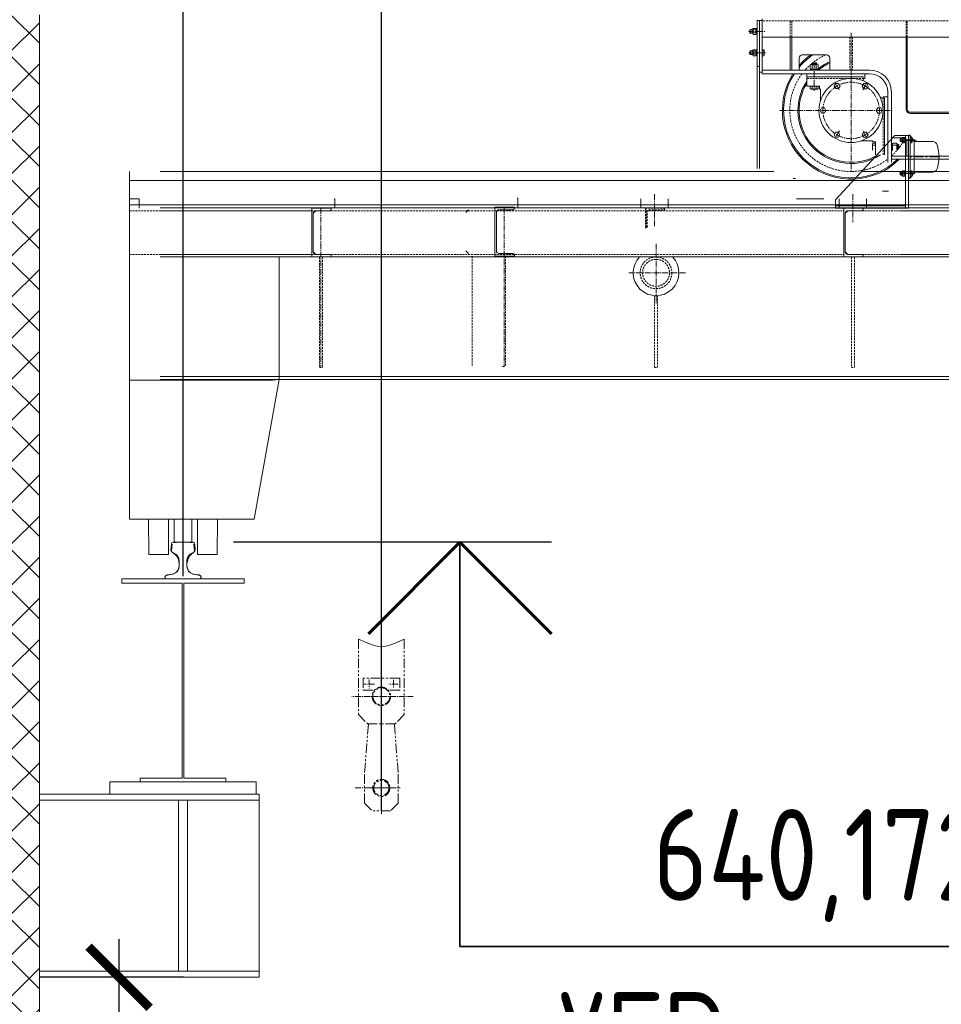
# Model space of a CAD drawing. Header units: millimetres. Extents: x 452087 to 582075, y 10891 to 81641.
# Tile 191 of 256: x 497235 to 500255, y 62693 to 65920. Entities that reach past the tile are written whole.
import ezdxf
from ezdxf.enums import TextEntityAlignment as Align

# ---------------------------------------------------------------- set-up
doc = ezdxf.new("R2010")
doc.units = ezdxf.units.MM
for name, pattern in [('CENTER', [50.8, 31.75, -6.35, 6.35, -6.35]), ('CENTER2', [28.575, 19.05, -3.175, 3.175, -3.175]), ('HIDDEN', [9.525, 6.35, -3.175]), ('PHANTOM', [63.5, 31.75, -6.35, 6.35, -6.35, 6.35, -6.35])]:
    doc.linetypes.add(name, pattern=pattern)
doc.layers.get('Defpoints').update_dxf_attribs({"color": 8})
for name, color, linetype in [('Bord', 1, 'Continuous'), ('Cen', 5, 'CENTER'), ('Hide', 2, 'HIDDEN'), ('Phan', 5, 'PHANTOM'), ('Textb', 6, 'Continuous'), ('АО_Размеры', 7, 'Continuous'), ('ГТО-2_Выноски', 7, 'Continuous'), ('ОГСО_Размеры', 7, 'Continuous'), ('ОЗиМ Оси', 4, 'CENTER2'), ('ОЗИМ_Выноски', 2, 'Continuous'), ('ОСК_стены', 2, 'Continuous')]:
    doc.layers.add(name, color=color, linetype=linetype)
doc.layers.add('ГТО-2_Оборудование_018', color=7, linetype='Continuous', lineweight=18, true_color=0x6b6b6b)
for name, color, linetype, lineweight in [('ГТО-2_Штриховка', 252, 'Continuous', 18), ('ОЗиМ Металл тонкий', 221, 'Continuous', 15), ('ОЗиМ Размеры', 2, 'Continuous', 35), ('ОСК 0.25', 7, 'Continuous', 25)]:
    doc.layers.add(name, color=color, linetype=linetype, lineweight=lineweight)
doc.styles.add('RomanS', font='romans.shx', dxfattribs={"width": 0.7})
doc.dimstyles.new('M200', dxfattribs={"dimscale": 200, "dimtxt": 3, "dimasz": 2, "dimexe": 1.25, "dimexo": 0.625, "dimtad": 3, "dimtoh": 1, "dimdec": 0, "dimtxsty": 'RomanS', "dimblk": 'ARCHTICK', "dimblk1": 'OBLIQUE', "dimblk2": 'ARCHTICK', "dimcen": 3, "dimclrt": 2, "dimaunit": 1, "dimadec": 4, "dimazin": 0, "dimtfac": 1, "dimtdec": 0, "dimtmove": 0, "dimatfit": 3, "dimfxl": 1, "dimtfill": 1, "dimarcsym": 0})
doc.dimstyles.new('MOSOBL 1-100 (мм)', dxfattribs={"dimscale": 100, "dimtxt": 3, "dimasz": 2, "dimexe": 1.25, "dimexo": 0.625, "dimtad": 1, "dimdec": 0, "dimzin": 9, "dimtxsty": 'RomanS', "dimblk": 'ARCHTICK', "dimcen": 2.5, "dimdle": 1.25, "dimclrd": 7, "dimclre": 7, "dimclrt": 2, "dimadec": 0, "dimazin": 0, "dimtfac": 1, "dimtdec": 0, "dimtmove": 1, "dimatfit": 3, "dimfxl": 1, "dimtfill": 1, "dimlwd": 25, "dimlwe": 25, "dimarcsym": 0})

# ---------------------------------------------------------------- blocks, each defined once
blk = doc.blocks.new('16P')
for p, q in [((0, 160), (64, 160)), ((0, 160), (0, 0)), ((5, 16.9), (5, 143.1)), ((59, 151.6), (13.5, 151.6)), ((64, 160), (64, 156.6)), ((0, 0), (64, 0)), ((59, 8.4), (13.5, 8.4)), ((64, 0), (64, 3.4))]:
    blk.add_line(p, q)
for centre, radius, start, end in [((13.5, 143.1), 8.5, 90, 180), ((59, 156.6), 5, 270, 0), ((13.5, 16.9), 8.5, 180, 270), ((59, 3.4), 5, 0, 90)]:
    blk.add_arc(centre, radius, start, end)
blk = doc.blocks.new('kop[op')
at = {"layer": 'Bord', "ltscale": 0.02015}
for p, q in [((120.9, 59.2), (126.2, 59.2)), ((120.9, 50.8), (126.2, 50.8)), ((120.9, -50.8), (126.2, -50.8)), ((120.9, -59.2), (126.2, -59.2))]:
    blk.add_line(p, q, dxfattribs=at)
at = {"layer": 'Cen', "ltscale": 0.02015}
for p, q in [((119.6, 55), (74.8, 55)), ((85.4, -55), (130.2, -55))]:
    blk.add_line(p, q, dxfattribs=at)
at = {"layer": 'Cen'}
for p, q in [((79.1, 55), (115, 55)), ((0, 0), (100, 0)), ((79.1, -55), (115, -55)), ((79.1, -55), (115, -55))]:
    blk.add_line(p, q, dxfattribs=at)
at = {"layer": 'Textb'}
for p, q in [((95, 70), (100, 70)), ((95, -70), (100, -70))]:
    blk.add_line(p, q, dxfattribs=at)
at = {"layer": 'ОЗиМ Металл тонкий'}
for p, q in [((95, -70), (95, 70)), ((95, 70), (100, 70)), ((95, 70), (100, 70)), ((100, -70), (100, 70)), ((100, 69.7), (100, -168)), ((100, 69.7), (110, 69.7)), ((110, 69.7), (110, -168)), ((110, 69.7), (145, 69.7)), ((339.7, -141), (145, 69.7)), ((81, 50), (20.7, 50)), ((81, 50), (88.6, 61.2)), ((81, -50), (81, 50)), ((81, -50), (20.7, -50)), ((81, -50), (88.6, -61.2)), ((95, -70), (100, -70)), ((110, -161), (339.7, -161)), ((339.7, -168), (339.7, -141)), ((100, -168), (110, -168)), ((110, -168), (339.7, -168))]:
    blk.add_line(p, q, dxfattribs=at)
at = {"layer": 'ОЗиМ Металл тонкий', "ltscale": 0.02015}
for p, q in [((89.6, 63.8), (88.6, 62.1)), ((88.6, 62.1), (88.6, 47.9)), ((89.6, 59.4), (88.6, 61.1)), ((89.6, 50.6), (88.6, 48.9)), ((88.6, 47.9), (89.6, 46.2)), ((95, 63.8), (89.6, 63.8)), ((95, 59.4), (89.6, 59.4)), ((95, 50.6), (89.6, 50.6)), ((89.6, 46.2), (95, 46.2)), ((95, 46.2), (95, 63.8)), ((112.5, 62.6), (110, 62.6)), ((110, 62.6), (110, 47.4)), ((110, 55), (112.5, 55.9)), ((110, 54.1), (112.5, 55)), ((110, 47.4), (112.5, 47.4)), ((113.4, 63.8), (112.5, 62.2)), ((112.5, 47.4), (112.5, 62.6)), ((112.5, 47.8), (112.5, 62.2)), ((112.5, 61), (113.4, 59.4)), ((112.5, 49), (113.4, 50.6)), ((112.5, 47.8), (113.4, 46.2)), ((120, 63.8), (113.4, 63.8)), ((113.4, 59.4), (120, 59.4)), ((113.4, 50.6), (120, 50.6)), ((113.4, 46.2), (120, 46.2)), ((120.9, 62.2), (120, 63.8)), ((120, 59.4), (120.9, 61)), ((120, 50.6), (120.9, 49)), ((120, 46.2), (120.9, 47.8)), ((120.9, 47.8), (120.9, 62.2)), ((120.9, 60), (125.4, 60)), ((125.4, 50), (120.9, 50)), ((125.4, 60), (125.4, 50)), ((125.4, 60), (127, 58.4)), ((127, 51.6), (125.4, 50)), ((127, 58.4), (127, 51.6)), ((88.6, -47.9), (89.6, -46.2)), ((88.6, -62.1), (88.6, -47.9)), ((89.6, -50.6), (88.6, -48.9)), ((89.6, -59.4), (88.6, -61.1)), ((89.6, -63.8), (88.6, -62.1)), ((89.6, -46.2), (95, -46.2)), ((95, -50.6), (89.6, -50.6)), ((95, -59.4), (89.6, -59.4)), ((95, -63.8), (89.6, -63.8)), ((95, -46.2), (95, -63.8)), ((110, -62.6), (110, -47.4)), ((110, -47.4), (112.5, -47.4)), ((110, -54.1), (112.5, -55)), ((110, -55), (112.5, -55.9)), ((112.5, -62.6), (110, -62.6)), ((112.5, -47.8), (113.4, -46.2)), ((112.5, -47.4), (112.5, -62.6)), ((112.5, -47.8), (112.5, -62.2)), ((112.5, -49), (113.4, -50.6)), ((112.5, -61), (113.4, -59.4)), ((113.4, -63.8), (112.5, -62.2)), ((113.4, -46.2), (120, -46.2)), ((113.4, -50.6), (120, -50.6)), ((113.4, -59.4), (120, -59.4)), ((120, -63.8), (113.4, -63.8)), ((120, -46.2), (120.9, -47.8)), ((120, -50.6), (120.9, -49)), ((120, -59.4), (120.9, -61)), ((120.9, -62.2), (120, -63.8)), ((120.9, -47.8), (120.9, -62.2)), ((125.4, -50), (120.9, -50)), ((120.9, -60), (125.4, -60)), ((125.4, -60), (125.4, -50)), ((127, -51.6), (125.4, -50)), ((125.4, -60), (127, -58.4)), ((127, -58.4), (127, -51.6))]:
    blk.add_line(p, q, dxfattribs=at)
at = {"layer": 'ОЗиМ Металл тонкий'}
for centre, radius, start, end in [((70.1, 83.8), 28.5, 315.3584, 330.9657), ((70.1, 83.8), 28.5, 315.3584, 330.9657), ((125, 0), 125, 161.447, 198.553), ((20.7, 35), 15, 90, 161.447), ((20.7, -35), 15, 198.553, 270), ((70.1, -83.8), 28.5, 29.0343, 44.6416)]:
    blk.add_arc(centre, radius, start, end, dxfattribs=at)
at = {"layer": 'ОЗиМ Металл тонкий', "ltscale": 0.02015}
for centre, radius, start, end in [((99.1, 55), 10.5, 155.1271, 204.8829), ((123.4, 55), 10.9, 156.2914, 203.7186), ((110, 55), 10.9, 336.2914, 23.7186), ((99.1, -55), 10.5, 155.1171, 204.8729), ((123.4, -55), 10.9, 156.2814, 203.7086), ((110, -55), 10.9, 336.2814, 23.7086)]:
    blk.add_arc(centre, radius, start, end, dxfattribs=at)
blk = doc.blocks.new('63x63x6')
for p, q in [((0, 0), (0, 63)), ((0, 63), (3.7, 63)), ((6, 60.7), (6, 13)), ((63, 0), (0, 0)), ((13, 6), (60.7, 6)), ((63, 3.7), (63, 0))]:
    blk.add_line(p, q)
for centre, radius, start, end in [((3.7, 60.7), 2.3, 0, 90), ((13, 13), 7, 180, 270), ((60.7, 3.7), 2.3, 0, 90)]:
    blk.add_arc(centre, radius, start, end)
blk = doc.blocks.new('Кран козловой 2')
at = {"layer": 'Hide', "color": 7, "lineweight": 0}
for p, q in [((443325.6, 243362.7), (440391.6, 243362.7)), ((440483.6, 243308.7), (440483.6, 243362.7)), ((440489.6, 243308.7), (440489.6, 243362.7)), ((440863.6, 243362.7), (440863.6, 243308.7)), ((440867.6, 243362.7), (440867.6, 243308.7)), ((440679.6, 243308.7), (440679.6, 243200.7)), ((440687.6, 243308.7), (440687.6, 243200.7)), ((440538.2, 243173.7), (440723.2, 243173.7)), ((440788.2, 242923.7), (440788.2, 243108.7)), ((438319.4, 242740.3), (438916.3, 242740.3)), ((438419.4, 242740.3), (440659.3, 242740.3)), ((440718.3, 242740.3), (441344.3, 242740.3)), ((440844.3, 242740.3), (442464.3, 242740.3)), ((438319.4, 242597.1), (438916.3, 242597.1)), ((438419.4, 242597.1), (440659.3, 242597.1)), ((438941.3, 242588.7), (438941.3, 242226.7)), ((438951.3, 242588.7), (438951.3, 242226.7)), ((439441.3, 242591.7), (439441.3, 242229.7)), ((439551.3, 242591.7), (439551.3, 242229.7)), ((440684.3, 242588.7), (440684.3, 242226.7)), ((440694.3, 242588.7), (440694.3, 242226.7)), ((440718.3, 242597.1), (441344.3, 242597.1)), ((440844.3, 242597.1), (442464.3, 242597.1)), ((440039.3, 242461.9), (440039.3, 242226.7)), ((440049.3, 242461.9), (440049.3, 242226.7)), ((439541.3, 242229.7), (439551.3, 242229.7)), ((438941.3, 242226.7), (438951.3, 242226.7)), ((440039.3, 242226.7), (440049.3, 242226.7)), ((440684.3, 242226.7), (440694.3, 242226.7))]:
    blk.add_line(p, q, dxfattribs=at)
for radius in [52, 44]:
    blk.add_circle((440044.3, 242536.7), radius, dxfattribs=at)
for start, end in [(114.4946, 138.7001), (143.1301, 307.2039), (311.6557, 332.8266)]:
    blk.add_arc((440682.6, 243068.7), 200, start, end, dxfattribs=at)
at = {"layer": 'Phan', "color": 7, "lineweight": 0}
for p, q in [((439069.3, 241335.8), (439069.3, 241088.7)), ((439219.3, 241335.8), (439219.3, 241088.7)), ((439084.3, 241208.7), (439084.3, 241168.7)), ((439204.3, 241208.7), (439084.3, 241208.7)), ((439204.3, 241208.7), (439204.3, 241168.7)), ((439084.3, 241168.7), (439121.9, 241168.7)), ((439204.3, 241168.7), (439166.7, 241168.7)), ((439069.3, 241088.7), (439099.3, 241058.7)), ((439219.3, 241088.7), (439189.3, 241058.7)), ((439089.3, 240898.7), (439101.9, 241058.7)), ((439099.3, 241058.7), (439144.3, 241058.7)), ((439189.3, 241058.7), (439144.3, 241058.7)), ((439199.3, 240898.7), (439186.7, 241058.7)), ((439089.3, 240798.7), (439089.3, 240898.7)), ((439199.3, 240798.7), (439199.3, 240898.7)), ((439089.3, 240798.7), (439114.3, 240773.7)), ((439199.3, 240798.7), (439174.3, 240773.7)), ((439174.3, 240773.7), (439114.3, 240773.7))]:
    blk.add_line(p, q, dxfattribs=at)
for centre, radius in [((439144.3, 241148.7), 30), ((439144.3, 241148.7), 28), ((439144.3, 240848.7), 28), ((439144.3, 240848.7), 25)]:
    blk.add_circle(centre, radius, dxfattribs=at)
at = {"layer": 'ОЗиМ Металл тонкий', "lineweight": 0}
for p, q in [((440375.6, 243363.7), (440391.6, 243363.7)), ((440375.6, 243363.7), (440375.6, 242878.7)), ((440383.6, 243363.7), (440383.6, 242878.7)), ((440391.6, 243188.7), (440391.6, 243368.7)), ((440353.2, 243333.7), (440351.6, 243332.1)), ((440351.6, 243332.1), (440351.6, 243323.3)), ((440361.8, 243332.8), (440352.2, 243332.8)), ((440361.8, 243333.7), (440353.2, 243333.7)), ((440353.2, 243333.7), (440353.2, 243321.7)), ((440361.8, 243335.8), (440362.8, 243337.7)), ((440361.8, 243319.6), (440361.8, 243335.8)), ((440362.8, 243332.7), (440361.8, 243334.5)), ((440362.8, 243337.7), (440371.5, 243337.7)), ((440371.5, 243332.7), (440362.8, 243332.7)), ((440371.5, 243337.7), (440372.6, 243335.8)), ((440372.6, 243334.5), (440371.5, 243332.7)), ((440372.6, 243318.6), (440372.6, 243336.8)), ((440372.6, 243336.8), (440375.6, 243336.8)), ((440372.6, 243319.6), (440372.6, 243335.8)), ((440375.6, 243328.8), (440372.6, 243327.7)), ((440375.6, 243327.7), (440372.6, 243326.6)), ((440351.6, 243323.3), (440353.2, 243321.7)), ((440361.8, 243322.7), (440352.2, 243322.7)), ((440353.2, 243321.7), (440361.8, 243321.7)), ((440362.8, 243322.7), (440361.8, 243320.9)), ((440362.8, 243317.8), (440361.8, 243319.6)), ((440371.5, 243322.7), (440362.8, 243322.7)), ((440371.5, 243317.8), (440362.8, 243317.8)), ((440372.6, 243320.9), (440371.5, 243322.7)), ((440372.6, 243319.6), (440371.5, 243317.8)), ((440375.6, 243318.6), (440372.6, 243318.6)), ((443325.6, 243308.7), (440391.6, 243308.7)), ((440483.6, 243200.7), (440483.6, 243308.7)), ((440489.6, 243200.7), (440489.6, 243308.7)), ((440863.6, 243308.7), (440863.6, 243072.7)), ((440867.6, 243308.7), (440867.6, 243072.7)), ((440353.2, 243263.7), (440351.6, 243262.1)), ((440351.6, 243262.1), (440351.6, 243253.3)), ((440361.8, 243262.8), (440352.2, 243262.8)), ((440361.8, 243263.7), (440353.2, 243263.7)), ((440353.2, 243263.7), (440353.2, 243251.7)), ((440361.8, 243265.8), (440362.8, 243267.7)), ((440361.8, 243249.6), (440361.8, 243265.8)), ((440362.8, 243262.7), (440361.8, 243264.5)), ((440362.8, 243267.7), (440371.5, 243267.7)), ((440371.5, 243262.7), (440362.8, 243262.7)), ((440371.5, 243267.7), (440372.6, 243265.8)), ((440372.6, 243264.5), (440371.5, 243262.7)), ((440372.6, 243248.6), (440372.6, 243266.8)), ((440372.6, 243266.8), (440375.6, 243266.8)), ((440372.6, 243249.6), (440372.6, 243265.8)), ((440391.6, 243267.7), (440398, 243267.7)), ((440391.6, 243262.7), (440398, 243262.7)), ((440398, 243267.7), (440399.1, 243265.8)), ((440398, 243262.7), (440399.1, 243264.6)), ((440399.1, 243265.8), (440399.1, 243249.7)), ((440351.6, 243253.3), (440353.2, 243251.7)), ((440361.8, 243252.7), (440352.2, 243252.7)), ((440353.2, 243251.7), (440361.8, 243251.7)), ((440362.8, 243252.7), (440361.8, 243250.9)), ((440362.8, 243247.8), (440361.8, 243249.6)), ((440371.5, 243252.7), (440362.8, 243252.7)), ((440371.5, 243247.8), (440362.8, 243247.8)), ((440372.6, 243250.9), (440371.5, 243252.7)), ((440372.6, 243249.6), (440371.5, 243247.8)), ((440375.6, 243258.8), (440372.6, 243257.7)), ((440375.6, 243257.7), (440372.6, 243256.6)), ((440375.6, 243248.6), (440372.6, 243248.6)), ((440391.6, 243252.7), (440398, 243252.7)), ((440398, 243247.8), (440391.6, 243247.8)), ((440398, 243252.7), (440399.1, 243250.8)), ((440399.1, 243249.7), (440398, 243247.8)), ((440513.2, 243200.7), (440513.2, 243240.7)), ((440603.2, 243250.7), (440523.2, 243250.7)), ((440613.2, 243200.7), (440613.2, 243240.7)), ((440375.6, 243212.7), (440383.6, 243212.7)), ((440391.6, 243200.7), (440743.6, 243200.7)), ((440552, 243219), (440549.7, 243217.7)), ((440549.7, 243217.7), (440549.7, 243205.5)), ((440549.7, 243205.5), (440552, 243204.2)), ((440574.5, 243204.2), (440551.2, 243204.2)), ((440551.2, 243204.2), (440551.2, 243200.7)), ((440573.6, 243219), (440552, 243219)), ((440573.6, 243204.2), (440552, 243204.2)), ((440556.3, 243217.7), (440554, 243219)), ((440554, 243204.2), (440556.3, 243205.5)), ((440554.8, 243222.7), (440556.8, 243224.7)), ((440554.8, 243219), (440554.8, 243222.7)), ((440554.8, 243222.7), (440570.8, 243222.7)), ((440556.3, 243205.5), (440556.3, 243217.7)), ((440556.8, 243224.7), (440568.8, 243224.7)), ((440562.8, 243200.7), (440561.5, 243204.2)), ((440564.1, 243200.7), (440562.8, 243204.2)), ((440568.8, 243224.7), (440570.8, 243222.7)), ((440569.4, 243217.7), (440571.7, 243219)), ((440569.4, 243205.5), (440569.4, 243217.7)), ((440571.7, 243204.2), (440569.4, 243205.5)), ((440570.8, 243222.7), (440570.8, 243219)), ((440575.9, 243217.7), (440573.6, 243219)), ((440573.6, 243204.2), (440575.9, 243205.5)), ((440574.5, 243200.7), (440574.5, 243204.2)), ((440575.9, 243205.5), (440575.9, 243217.7)), ((440383.6, 243193.7), (440391.6, 243193.7)), ((440383.6, 243193.7), (440391.6, 243193.7)), ((440743.6, 243188.7), (440391.6, 243188.7)), ((440538.2, 243188.7), (440538.2, 243148.7)), ((440723.2, 243178.7), (440538.2, 243178.7)), ((440723.2, 243178.7), (440723.2, 243172.3)), ((440728.2, 243173.7), (440723.2, 243173.7)), ((440728.2, 243188.7), (440728.2, 243173.7)), ((440538.2, 243148.7), (440580.2, 243148.7)), ((440549.7, 243148.7), (440549.7, 243140.2)), ((440549.7, 243140.2), (440552.2, 243138.7)), ((440552.2, 243138.7), (440573.4, 243138.7)), ((440556.3, 243140.2), (440553.8, 243138.7)), ((440556.3, 243148.7), (440556.3, 243140.2)), ((440569.4, 243148.7), (440569.4, 243140.2)), ((440569.4, 243140.2), (440571.9, 243138.7)), ((440573.4, 243138.7), (440575.9, 243140.2)), ((440575.9, 243140.2), (440575.9, 243148.7)), ((440580.2, 243138.7), (440580.2, 243148.7)), ((440580.2, 243138.7), (440583.2, 243138.7)), ((440583.2, 243100.7), (440583.2, 243138.7)), ((440793.2, 243108.7), (440786.8, 243108.7)), ((440803.2, 243113.7), (440788.2, 243113.7)), ((440788.2, 243113.7), (440788.2, 243108.7)), ((440793.2, 242923.7), (440793.2, 243108.7)), ((440803.6, 243128.7), (440803.6, 242898.7)), ((440815.6, 243128.7), (440815.6, 242898.7)), ((441129.6, 243062.7), (440877.6, 243062.7)), ((441129.6, 243058.7), (440877.6, 243058.7)), ((440855.6, 242978.7), (440815.6, 242978.7)), ((440753.2, 242968.7), (440715.2, 242968.7)), ((440753.2, 242965.7), (440753.2, 242968.7)), ((440753.2, 242965.7), (440763.2, 242965.7)), ((440753.2, 242959.3), (440754.7, 242961.8)), ((440753.2, 242938.1), (440753.2, 242959.3)), ((440754.7, 242955.3), (440753.2, 242957.8)), ((440754.7, 242961.8), (440763.2, 242961.8)), ((440763.2, 242955.3), (440754.7, 242955.3)), ((440763.2, 242923.7), (440763.2, 242965.7)), ((440815.6, 242960.4), (440819.1, 242960.4)), ((440819.1, 242959.5), (440820.4, 242961.8)), ((440819.1, 242960.4), (440819.1, 242937.1)), ((440819.1, 242959.5), (440819.1, 242937.9)), ((440819.1, 242957.6), (440820.4, 242955.3)), ((440820.4, 242961.8), (440832.5, 242961.8)), ((440820.4, 242955.3), (440832.5, 242955.3)), ((440832.5, 242961.8), (440833.9, 242959.5)), ((440832.5, 242955.3), (440833.9, 242957.6)), ((440833.9, 242959.5), (440833.9, 242937.9)), ((440837.6, 242956.7), (440833.9, 242956.7)), ((440833.9, 242955.6), (440838.6, 242955.6)), ((440839.6, 242954.7), (440837.6, 242956.7)), ((440837.6, 242940.7), (440837.6, 242956.7)), ((440839.6, 242942.7), (440839.6, 242954.7)), ((440865.6, 242918.7), (440865.6, 242968.7)), ((440865.6, 242918.7), (440865.6, 242958.7)), ((441274.1, 242918.7), (440815.6, 242918.7)), ((441264.9, 242908.7), (440815.6, 242908.7)), ((438319.4, 242868.7), (438319.4, 242184.7)), ((440430.1, 242868.7), (438419.4, 242868.7)), ((440493.3, 242845.7), (440501.3, 242845.7)), ((444811, 242868.7), (440720.6, 242868.7)), ((438989.3, 242838.7), (438319.4, 242838.7)), ((443696.3, 242838.7), (438419.4, 242838.7)), ((438350.3, 242778.7), (438319.4, 242778.7)), ((438350.3, 242778.7), (438350.3, 242748.7)), ((438991.3, 242778.7), (438989.3, 242778.7)), ((438991.3, 242778.7), (438991.3, 242748.7)), ((439591.3, 242781.7), (439589.3, 242781.7)), ((439591.3, 242781.7), (439591.3, 242751.7)), ((439994.3, 242778.7), (439994.3, 242748.7)), ((440084.3, 242778.7), (440084.3, 242748.7)), ((440594.3, 242778.7), (440504.3, 242778.7)), ((440644.3, 242778.7), (440644.3, 242748.7)), ((440734.3, 242778.7), (440734.3, 242748.7)), ((440805.8, 242803.7), (440785.8, 242803.7)), ((438989.3, 242759.7), (438319.4, 242759.7)), ((443696.3, 242759.7), (438419.4, 242759.7)), ((445314.3, 242748.7), (438419.4, 242749.9)), ((439421.3, 242734.8), (439429.8, 242743.3)), ((438921.3, 242731.8), (438929.8, 242740.3)), ((440664.3, 242731.8), (440672.8, 242740.3)), ((441344.3, 242588.7), (438419.4, 242588.7)), ((438809.3, 242588.7), (438809.3, 242186.7)), ((438929.8, 242597.1), (438921.3, 242605.6)), ((439429.8, 242600.1), (439421.3, 242608.6)), ((440672.8, 242597.1), (440664.3, 242605.6)), ((445369.3, 242588.7), (440844.3, 242588.7)), ((444492.3, 242196.7), (438419.4, 242196.7)), ((438788.9, 242184.7), (438319.4, 242184.7)), ((438319.4, 242184.7), (438319.4, 241729.5)), ((443924.3, 242186.7), (438419.4, 242186.7)), ((438727.9, 241729.5), (438809.3, 242186.7)), ((438809.3, 242186.7), (438788.9, 242184.7)), ((438319.4, 241729.5), (438727.9, 241729.5))]:
    blk.add_line(p, q, dxfattribs=at)
at = {"layer": 'ОЗиМ Металл тонкий', "lineweight": 0, "ltscale": 0.0248}
for p, q in [((440555.9, 243219), (440555.9, 243223.8)), ((440569.7, 243219), (440569.7, 243223.8))]:
    blk.add_line(p, q, dxfattribs=at)
at = {"layer": 'ОЗиМ Металл тонкий', "lineweight": 0}
for points in [[(440642.4, 243140.3), (440632.9, 243140.3), (440628.2, 243148.5), (440632.9, 243156.7), (440642.4, 243156.7), (440647.2, 243148.5)], [(440725, 243140.1), (440720.2, 243148.3), (440725, 243156.6), (440734.5, 243156.6), (440739.2, 243148.3), (440734.5, 243140.1)], [(440601.1, 243068.8), (440596.3, 243060.6), (440586.8, 243060.6), (440582.1, 243068.8), (440586.8, 243077.1), (440596.3, 243077.1)], [(440766.1, 243068.6), (440770.9, 243076.8), (440780.4, 243076.8), (440785.1, 243068.6), (440780.4, 243060.3), (440770.9, 243060.3)], [(440642.2, 242997.3), (440647, 242989.1), (440642.2, 242980.8), (440632.7, 242980.8), (440628, 242989.1), (440632.7, 242997.3)], [(440724.7, 242997.2), (440734.2, 242997.2), (440739, 242988.9), (440734.2, 242980.7), (440724.7, 242980.7), (440720, 242988.9)], [(438447.3, 241729.5), (438381.1, 241729.5), (438382.1, 241613.9), (438447.2, 241613.9)], [(438523.7, 241729.5), (438465, 241729.5), (438465, 241654.1), (438523.7, 241654.1)], [(438541.4, 241729.5), (438607.5, 241729.5), (438606.6, 241613.9), (438541.5, 241613.9)]]:
    blk.add_lwpolyline(points, close=True, dxfattribs=at)
blk.add_lwpolyline([(439219.3, 241335.8), (439194.7, 241325.3), (439175.2, 241317.8), (439159.2, 241313.3), (439144.9, 241311.8), (439130.5, 241313.3), (439114.3, 241317.8), (439094.5, 241325.3), (439069.3, 241335.8)], dxfattribs=at)
blk.add_circle((440683.2, 243068.7), 105, dxfattribs=at)
for centre, radius, start, end in [((440373.9, 243327.7), 12.1, 155.7659, 204.2341), ((440360.4, 243327.7), 12.1, 335.7659, 24.2341), ((440373.9, 243257.7), 12.1, 155.7659, 204.2341), ((440360.4, 243257.7), 12.1, 335.7659, 24.2341), ((440387.2, 243257.7), 11.8, 335.1221, 24.8779), ((440523.2, 243240.7), 10, 90, 180), ((440683.2, 243068.7), 225, 126.0125, 139.0739), ((440683.2, 243068.7), 221, 124.5603, 140.2849), ((440683.2, 243068.7), 174, 113.722, 128.855), ((440603.2, 243240.7), 10, 0, 90), ((440562.8, 243202.2), 16.8, 67.0791, 112.9209), ((440562.8, 243221), 16.8, 247.0791, 292.9209), ((440683.2, 243068.7), 170, 114.3157, 129.0614), ((440743.6, 243128.7), 72, 0, 90), ((440683.2, 243068.7), 225, 147.769, 314.6746), ((440683.2, 243068.7), 221, 147.1128, 313.6158), ((440683.2, 243068.7), 174, 146.4427, 303.5573), ((440733.2, 243172.3), 10, 180, 244.2285), ((440743.6, 243128.7), 60, 0, 90), ((440683.2, 243068.7), 170, 148.533, 301.467), ((440562.8, 243154.3), 15.6, 245.1221, 294.8779), ((440786.8, 243118.7), 10, 205.7715, 270), ((440877.6, 243072.7), 14, 180, 270), ((440877.6, 243072.7), 10, 180, 270), ((440855.6, 242968.7), 10, 0, 90), ((440855.6, 242968.7), 10, 0, 90), ((440768.8, 242948.7), 15.6, 155.1221, 204.8779), ((440835.9, 242948.7), 16.8, 157.0791, 202.9209), ((440817, 242948.7), 16.8, 337.0791, 22.9209), ((440044.3, 242536.7), 75, 136.1054, 43.8946)]:
    blk.add_arc(centre, radius, start, end, dxfattribs=at)
at = {"layer": 'ОЗиМ Оси', "color": 7, "lineweight": 0}
for p, q in [((440346.8, 243327.7), (440401.4, 243327.7)), ((440683.6, 243323.6), (440683.6, 242868.7)), ((440402.8, 243257.7), (440347.2, 243257.7)), ((440562.8, 243226.2), (440562.8, 243132.5)), ((438494.3, 241544.7), (438494.3, 243157.1)), ((440644.7, 243135.9), (440631.3, 243159.6)), ((440722.3, 243135.9), (440736.1, 243159.4)), ((440450, 243068.7), (440819.6, 243068.7)), ((440644.9, 243001.5), (440631, 242978)), ((440722.5, 243001.5), (440735.9, 242977.9)), ((440039.3, 242793.9), (440039.3, 242689.9)), ((440689.3, 242793.9), (440689.3, 242702.5)), ((438946.3, 242748.7), (438946.3, 242226.7)), ((439546.3, 242751.7), (439546.3, 242229.7)), ((440044.3, 242632), (440044.3, 242436)), ((440140.9, 242536.7), (439954.8, 242536.7)), ((439144.3, 241325.4), (439144.3, 240760.8)), ((439104.3, 241203.9), (439104.3, 241174.9)), ((439184.3, 241202.9), (439184.3, 241174.5)), ((439121.6, 241188.7), (439087.8, 241188.7)), ((439198.9, 241188.7), (439168.9, 241188.7)), ((439248.9, 241148.7), (439048, 241148.7)), ((439058.1, 240848.7), (439205.7, 240848.7)), ((439098.8, 240848.7), (439189.8, 240848.7))]:
    blk.add_line(p, q, dxfattribs=at)
blk.add_circle((440683.6, 243068.7), 92.5, dxfattribs=at)
at = {"layer": 'Hide', "color": 7, "lineweight": 0, "xscale": -1, "rotation": 180}
blk.add_blockref('63x63x6', (440009.3, 242748.7), dxfattribs=at)
at = {"layer": 'ОЗиМ Металл тонкий', "lineweight": 0, "xscale": -1}
blk.add_blockref('kop[op', (440971.6, 242916.7), dxfattribs=at)
at = {"layer": 'ОЗиМ Металл тонкий', "lineweight": 0, "xscale": -1, "rotation": 180}
for p in [(438916.3, 242748.7), (439516.3, 242751.7), (440659.3, 242748.7)]:
    blk.add_blockref('16P', p, dxfattribs=at)
blk = doc.blocks.new('_ArchTick')
at = {"color": 0, "linetype": 'ByBlock', "const_width": 0.15}
blk.add_lwpolyline([(-0.5, -0.5), (0.5, 0.5)], dxfattribs=at)
blk = doc.blocks.new('*D657')
at = {"layer": 'Defpoints', "color": 0, "transparency": 16777216}
for p in [(504270.6, 67648.7), (504270.6, 65263.1), (497770.6, 64145.7)]:
    blk.add_point(p, dxfattribs=at)
at = {"layer": 'ОЗиМ Размеры', "color": 0, "lineweight": -2, "transparency": 16777216}
for p, q in [((497770.6, 64208.2), (497770.6, 67773.7)), ((504270.6, 65325.6), (504270.6, 67773.7)), ((497770.6, 67648.7), (504270.6, 67648.7))]:
    blk.add_line(p, q, dxfattribs=at)
at = {"layer": 'ОЗиМ Размеры', "color": 0, "lineweight": -2, "transparency": 16777216, "xscale": 200, "yscale": 200, "zscale": 200, "rotation": 180}
blk.add_blockref('_ArchTick', (497770.6, 67648.7), dxfattribs=at)
at = {"layer": 'ОЗиМ Размеры', "color": 0, "lineweight": -2, "transparency": 16777216, "xscale": 200, "yscale": 200, "zscale": 200}
blk.add_blockref('_ArchTick', (504270.6, 67648.7), dxfattribs=at)
at = {"layer": 'ОЗиМ Размеры', "color": 2, "transparency": 16777216, "insert": (501020.6, 67861.2), "char_height": 300, "attachment_point": 5, "style": 'RomanS', "bg_fill": 3, "box_fill_scale": 1.1, "bg_fill_color": 256, "bg_fill_true_color": 13158600, "bg_fill_transparency": 0}
blk.add_mtext('Lк=6500', dxfattribs=at)
blk = doc.blocks.new('_Oblique')
at = {"color": 0, "linetype": 'ByBlock', "lineweight": -2}
blk.add_line((-0.5, -0.5), (0.5, 0.5), dxfattribs=at)
blk = doc.blocks.new('АО 3-3')
at = {"layer": 'ГТО-2_Оборудование_018'}
h = blk.add_hatch(dxfattribs=at)
h.set_pattern_fill('ANSI37', color=256, scale=30)
h.set_pattern_definition([(45, (1575017.16, -358171.84), (-67.351921, 67.351921), []), (135, (1575017.16, -358171.84), (-67.351921, -67.351921), [])])
h.paths.add_polyline_path([(425394.6, 206539.4), (425294.6, 206539.4), (425294.6, 207999.9), (425394.6, 207999.9)])
h.paths.add_polyline_path([(425294.6, 206539.4), (425394.6, 206539.4), (425394.6, 204850.4), (425294.6, 204850.4)])
h.paths.add_polyline_path([(425294.6, 203549.9), (425394.6, 203549.9), (425394.6, 199035), (425294.6, 199035)])
h.paths.add_polyline_path([(425394.6, 203549.9), (425294.6, 203549.9), (425294.6, 204099.9), (425394.6, 204099.9)])
h.paths.add_polyline_path([(425394.6, 204149.9), (425294.6, 204149.9), (425294.6, 204850.4), (425394.6, 204850.4)])
blk.add_line((425294.6, 204149.9, 0), (425294.6, 208000, 0), dxfattribs=at)
blk = doc.blocks.new('A$C0CB52663')
at = {"layer": 'ОГСО_Размеры'}
blk.add_blockref('АО 3-3', (-429374.3, -198100), dxfattribs=at)
blk = doc.blocks.new('*U57')
at = {"color": 7, "lineweight": 25, "ltscale": 100}
blk.add_line((-10.413, 0), (0, 0), dxfattribs=at)
at = {"color": 3, "lineweight": 60, "ltscale": 100}
for p, q in [((-10.413, -3), (-7.413, 0)), ((-7.413, 0), (-4.413, -3))]:
    blk.add_line(p, q, dxfattribs=at)
at = {"color": 2, "lineweight": 35, "ltscale": 100}
for p, q in [((-7.413, 0), (-7.413, -13.249)), ((-7.413, -13.249), (-25.321, -13.249))]:
    blk.add_line(p, q, dxfattribs=at)
at = {"color": 2, "ltscale": 100, "style": 'RomanS', "width": 0.8, "flags": 8}
for tag, p in [('OTMETKA', (-10.646, -10.249)), ('OTMETKA_2', (-10.644, -16.249))]:
    blk.add_attdef(tag, text='', height=3, dxfattribs=at).set_placement(p, align=Align.MIDDLE_RIGHT)
blk = doc.blocks.new('A$C6F536CBB')
at = {"layer": 'АО_Размеры', "color": 7, "lineweight": 9}
blk.add_lwpolyline([(-200, 0), (200, 0), (200, -14), (3, -14), (3, -654), (140, -654), (140, -666), (-140, -666), (-140, -654), (-3, -654), (-3, -14), (-200, -14), (-200, 0)], dxfattribs=at)
blk = doc.blocks.new('кр')
at = {"layer": 'ОСК_стены', "color": 7, "lineweight": 0}
for p, q in [((2599280.3, -364709.6), (2599282.1, -364690.4)), ((2599360.6, -364709.6), (2599358.9, -364690.4)), ((2599307.8, -364744), (2599307.8, -364762.2)), ((2599333, -364744), (2599333, -364762.2)), ((2599261.9, -364803.8), (2599261.9, -364798.9)), ((2599378.9, -364803.8), (2599261.9, -364803.8)), ((2599266.8, -364791.5), (2599287.9, -364788.5)), ((2599374.1, -364791.5), (2599353, -364788.5)), ((2599378.9, -364803.8), (2599378.9, -364798.9))]:
    blk.add_line(p, q, dxfattribs=at)
for centre, radius, start, end in [((2599293.3, -364706.4), 13.4, 193.7611, 252.6936), ((2599289.1, -364690.6), 6.98, 101.8206, 178.6497), ((2599320, -309976), 54707.8, 269.96611, 270.03499), ((2599347.6, -364706.4), 13.4, 287.3064, 346.2389), ((2599352, -364690.6), 6.98, 1.3503, 78.1794), ((2599281.6, -364744.3), 26.2, 359.4306, 72.9074), ((2599359.3, -364744.3), 26.2, 107.0926, 180.5694), ((2599280.3, -364762), 27.5, 285.9178, 359.6414), ((2599360.6, -364762), 27.5, 180.3586, 254.0822), ((2599269.3, -364798.5), 7.39, 109.6943, 182.7277), ((2599371.6, -364798.5), 7.39, 357.2723, 70.3057)]:
    blk.add_arc(centre, radius, start, end, dxfattribs=at)
blk = doc.blocks.new('*D704')
at = {"color": 7, "lineweight": 25, "transparency": 16777216}
for p, q in [((498420.5, 63328.2), (498420.5, 67275.8)), ((502570.6, 63328.2), (502570.6, 67275.8)), ((498295.5, 67150.8), (502695.6, 67150.8))]:
    blk.add_line(p, q, dxfattribs=at)
at = {"layer": 'Defpoints', "color": 0, "transparency": 16777216}
for p in [(502570.6, 67150.8), (498420.5, 63265.7), (502570.6, 63265.7)]:
    blk.add_point(p, dxfattribs=at)
at = {"color": 7, "lineweight": 25, "transparency": 16777216, "xscale": 200, "yscale": 200, "zscale": 200, "rotation": 180}
blk.add_blockref('_ArchTick', (498420.5, 67150.8), dxfattribs=at)
at = {"color": 7, "lineweight": 25, "transparency": 16777216, "xscale": 200, "yscale": 200, "zscale": 200}
blk.add_blockref('_ArchTick', (502570.6, 67150.8), dxfattribs=at)
at = {"color": 2, "transparency": 16777216, "insert": (500495.5, 67363.3), "char_height": 300, "attachment_point": 5, "style": 'RomanS', "bg_fill": 3, "box_fill_scale": 1.1, "bg_fill_color": 256, "bg_fill_true_color": 13158600, "bg_fill_transparency": 0}
blk.add_mtext('4150', dxfattribs=at)
blk = doc.blocks.new('*D707')
at = {"color": 7, "lineweight": 25, "transparency": 16777216}
for p, q in [((497020.3, 63539.5), (497020.3, 67773.7)), ((497770.6, 64380), (497770.6, 67773.7)), ((496895.3, 67648.7), (497895.6, 67648.7))]:
    blk.add_line(p, q, dxfattribs=at)
at = {"layer": 'Defpoints', "color": 0, "transparency": 16777216}
for p in [(497770.6, 67648.7), (497770.6, 64317.5), (497020.3, 63477)]:
    blk.add_point(p, dxfattribs=at)
at = {"color": 7, "lineweight": 25, "transparency": 16777216, "xscale": 200, "yscale": 200, "zscale": 200, "rotation": 180}
blk.add_blockref('_ArchTick', (497020.3, 67648.7), dxfattribs=at)
at = {"color": 7, "lineweight": 25, "transparency": 16777216, "xscale": 200, "yscale": 200, "zscale": 200}
blk.add_blockref('_ArchTick', (497770.6, 67648.7), dxfattribs=at)
at = {"color": 2, "transparency": 16777216, "insert": (497395.4, 67861.2), "char_height": 300, "attachment_point": 5, "style": 'RomanS', "bg_fill": 3, "box_fill_scale": 1.1, "bg_fill_color": 256, "bg_fill_true_color": 13158600, "bg_fill_transparency": 0}
blk.add_mtext('750', dxfattribs=at)
blk = doc.blocks.new('*D708')
at = {"color": 7, "lineweight": 25, "transparency": 16777216}
for p, q in [((490220.6, 51802.2), (490220.6, 71074.5)), ((497770.6, 64096.2), (497770.6, 71074.5)), ((490095.6, 70949.5), (497895.6, 70949.5))]:
    blk.add_line(p, q, dxfattribs=at)
at = {"layer": 'Defpoints', "color": 0, "transparency": 16777216}
for p in [(497770.6, 70949.5), (497770.6, 64033.7), (490220.6, 51739.7)]:
    blk.add_point(p, dxfattribs=at)
at = {"color": 7, "lineweight": 25, "transparency": 16777216, "xscale": 200, "yscale": 200, "zscale": 200, "rotation": 180}
blk.add_blockref('_ArchTick', (490220.6, 70949.5), dxfattribs=at)
at = {"color": 7, "lineweight": 25, "transparency": 16777216, "xscale": 200, "yscale": 200, "zscale": 200}
blk.add_blockref('_ArchTick', (497770.6, 70949.5), dxfattribs=at)
at = {"color": 2, "transparency": 16777216, "insert": (493995.6, 71162), "char_height": 300, "attachment_point": 5, "style": 'RomanS', "bg_fill": 3, "box_fill_scale": 1.1, "bg_fill_color": 256, "bg_fill_true_color": 13158600, "bg_fill_transparency": 0}
blk.add_mtext('7550', dxfattribs=at)
blk = doc.blocks.new('*D730')
at = {"color": 7, "lineweight": 25, "transparency": 16777216}
for p, q in [((497561.1, 60656.8), (497561.1, 62906.7)), ((497771.7, 62781.7), (497436.1, 62781.7)), ((497771.7, 60781.8), (497436.1, 60781.8))]:
    blk.add_line(p, q, dxfattribs=at)
at = {"layer": 'Defpoints', "color": 0, "transparency": 16777216}
for p in [(497561.1, 62781.7), (497834.2, 62781.7, 0), (497834.2, 60781.8)]:
    blk.add_point(p, dxfattribs=at)
at = {"color": 7, "lineweight": 25, "transparency": 16777216, "xscale": 200, "yscale": 200, "zscale": 200}
for p, rotation in [((497561.1, 62781.7), 90), ((497561.1, 60781.8), 270)]:
    blk.add_blockref('_ArchTick', p, dxfattribs=dict(at, rotation=rotation))
at = {"color": 2, "transparency": 16777216, "insert": (497348.6, 61781.7), "char_height": 300, "attachment_point": 5, "rotation": 90, "style": 'RomanS', "bg_fill": 3, "box_fill_scale": 1.1, "bg_fill_color": 256, "bg_fill_true_color": 13158600, "bg_fill_transparency": 0}
blk.add_mtext('2000', dxfattribs=at)

msp = doc.modelspace()

# ---------------------------------------------------------------- linework, layer by layer
msp.add_line((497556.9, 62781.7, 0), (497300.3, 62781.7, 0))
at = {"layer": 'ГТО-2_Штриховка'}
for p, q in [((497530.6, 63381.7, 0), (497530.6, 63421.7, 0)), ((497530.6, 63421.7, 0), (498010.6, 63421.7, 0)), ((498010.6, 63421.7, 0), (498010.6, 63381.7, 0)), ((497300.3, 63381.7, 0), (497543.2, 63381.7, 0)), ((497543.2, 63381.7, 0), (498020.6, 63381.7, 0))]:
    msp.add_line(p, q, dxfattribs=at)
at = {"layer": 'ГТО-2_Штриховка', "elevation": 0}
for points in [[(497300.3, 63381.7), (498020.6, 63381.7), (498020.6, 63361.7), (497300.3, 63361.7)], [(498020.6, 63381.7), (498020.6, 62781.7), (497300.3, 62781.7)], [(497756.2, 62801.7), (497756.2, 63361.7)], [(497785, 63361.7), (497785, 62801.7)], [(497300.3, 62801.7), (498020.6, 62801.7)]]:
    msp.add_lwpolyline(points, dxfattribs=at)
at = {"layer": 'ОЗиМ Металл тонкий', "color": 7}
for p, q in [((497712.2, 64087.7, 0), (497829.2, 64087.7, 0)), ((497739.3, 64103.8, 0), (497715.3, 64097.8, 0)), ((497802.1, 64103.8, 0), (497826.2, 64097.8, 0))]:
    msp.add_line(p, q, dxfattribs=at)
for centre, radius, start, end in [((497733.7, 64126.2, 0), 23, 284.0362, 0), ((497807.7, 64126.2, 0), 23, 180, 255.9638), ((497716.7, 64092, 0), 6, 104.0362, 180), ((497824.7, 64092, 0), 6, 0, 75.9638)]:
    msp.add_arc(centre, radius, start, end, dxfattribs=at)

# ---------------------------------------------------------------- block references
at = {"layer": 'ГТО-2_Штриховка'}
msp.add_blockref('A$C6F536CBB', (497770.6, 64087.7, 0), dxfattribs=at)
at = {"layer": 'ОЗИМ_Выноски'}
msp.add_blockref('Кран козловой 2', (59276.2, -177446.4), dxfattribs=at)

# ---------------------------------------------------------------- next in the draw order: dimensions: what is measured, and where the dimension line sits
at = {"layer": 'ОЗиМ Размеры', "color": 0}
dim = msp.add_linear_dim(base=(504270.6, 67648.7), p1=(497770.6, 64145.7), p2=(504270.6, 65263.1), dimstyle='M200', override={"dimscale": 100, "dimpost": 'Lк=<>'}, dxfattribs=at)
dim.commit()
dim.dimension.update_dxf_attribs({"geometry": '*D657', "text_midpoint": (501020.6, 67861.2)})

# ---------------------------------------------------------------- next in the draw order: linework, layer by layer
at = {"layer": 'ОЗиМ Металл тонкий', "color": 7}
for p, q in [((497735.1, 64201.2, 0), (497732.9, 64179.5, 0)), ((497806.4, 64201.2, 0), (497808.5, 64179.5, 0))]:
    msp.add_line(p, q, dxfattribs=at)
for centre, radius, start, end in [((497738.9, 64178.9, 0), 6, 174.2894, 242.7463), ((497718.7, 64139.8, 0), 38, 0, 62.7463), ((497822.7, 64139.8, 0), 38, 117.2537, 180)]:
    msp.add_arc(centre, radius, start, end, dxfattribs=at)
msp.add_open_spline([(497740.6, 64206.6, 0), (497750.4, 64207.1, 0), (497770.5, 64208.3, 0), (497790.6, 64207.1, 0), (497800.8, 64206.6, 0)], degree=3, knots=[0, 0, 0, 0, 29.406027, 60.310988, 60.310988, 60.310988, 60.310988], dxfattribs=at)

# ---------------------------------------------------------------- next in the draw order: block references
at = {"color": 1, "xscale": -1}
msp.add_blockref('A$C0CB52663', (493220.6, 56036.1), dxfattribs=at)
at = {"layer": 'ГТО-2_Выноски'}
ref = msp.add_blockref('*U57', (497936.5, 64207.7, 0), dxfattribs=dict(at, xscale=-100, yscale=100, zscale=100))
ref.add_attrib('OTMETKA', '640,172', dxfattribs={"layer": '0', "color": 2, "ltscale": 100, "height": 300, "style": 'RomanS', "width": 0.8}).set_placement((500406.8, 63182.8, 0), align=Align.MIDDLE_RIGHT)
ref.add_attrib('OTMETKA_2', 'УГР', dxfattribs={"layer": '0', "color": 2, "ltscale": 100, "height": 300, "style": 'RomanS', "width": 0.8}).set_placement((499000.9, 62582.8, 0), align=Align.MIDDLE_LEFT)
at = {"layer": 'ОСК 0.25'}
msp.add_blockref('кр', (-2101549.8, 428891.5, 0), dxfattribs=at)

# ---------------------------------------------------------------- next in the draw order: dimensions: what is measured, and where the dimension line sits
at = {"color": 5}
for base, p1, p2, override, picture, middle in [((497770.6, 67648.7), (497020.3, 63477), (497770.6, 64317.5), {"dimfxl": 1.25, "dimarcsym": 1}, '*D707', (497395.4, 67861.2)), ((502570.6, 67150.8), (498420.5, 63265.7), (502570.6, 63265.7), {"dimfxl": 0.5, "dimarcsym": 1}, '*D704', (500495.5, 67363.3))]:
    dim = msp.add_linear_dim(base=base, p1=p1, p2=p2, dimstyle='MOSOBL 1-100 (мм)', override=override, dxfattribs=at)
    dim.commit()
    dim.dimension.update_dxf_attribs({"geometry": picture, "text_midpoint": middle})

# ---------------------------------------------------------------- next in the draw order: dimensions: what is measured, and where the dimension line sits
dim = msp.add_linear_dim(base=(497770.6, 70949.5), p1=(490220.6, 51739.7), p2=(497770.6, 64033.7), dimstyle='MOSOBL 1-100 (мм)', override={"dimfxl": 1.25, "dimarcsym": 1}, dxfattribs=at)
dim.commit()
dim.dimension.update_dxf_attribs({"geometry": '*D708', "text_midpoint": (493995.6, 71162)})

# ---------------------------------------------------------------- next in the draw order: dimensions: what is measured, and where the dimension line sits
dim = msp.add_linear_dim(base=(497561.1, 62781.7), p1=(497834.2, 60781.8), p2=(497834.2, 62781.7, 0), angle=90, dimstyle='MOSOBL 1-100 (мм)', override={"dimfxl": 1.25, "dimarcsym": 1}, dxfattribs=at)
dim.commit()
dim.dimension.update_dxf_attribs({"geometry": '*D730', "text_midpoint": (497348.6, 61781.7)})

doc.saveas('drawing.dxf')
